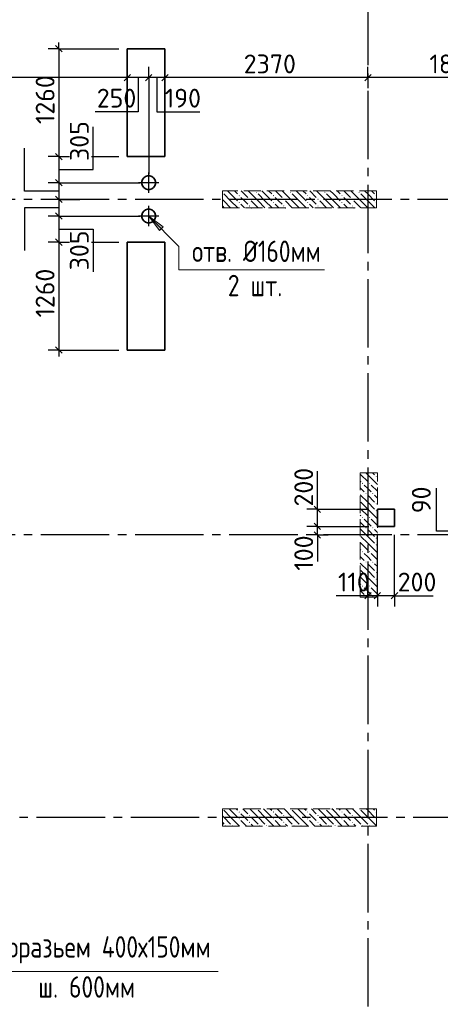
# Model space of a CAD drawing. Header units: millimetres. Extents: x 40580 to 1930067, y -240640 to 81020.
# Tile 146 of 256: x 594078 to 598989, y -203477 to -191975. Entities that reach past the tile are written whole.
import ezdxf

# ---------------------------------------------------------------- set-up
doc = ezdxf.new("R2010")
doc.units = ezdxf.units.MM
for name, pattern in [('______2', [270, 200, -70]), ('______5', [1100, 800, -100, 100, -100]), ('CENTER', [2, 1.25, -0.25, 0.25, -0.25])]:
    doc.linetypes.add(name, pattern=pattern)
for name, color, linetype, lineweight in [('Standard', 7, 'Continuous', 25), ('ЖБ Перекрытие верхний уровень', 7, 'Continuous', 35), ('ОСИ', 7, 'CENTER', 15), ('Примечания', 7, 'Continuous', 13)]:
    doc.layers.add(name, color=color, linetype=linetype, lineweight=lineweight)
doc.layers.add('ЖБ Пилон', color=7, linetype='______2', lineweight=13, true_color=0xa0a0a0)
doc.layers.add('Размерная выноска', color=7, linetype='Continuous')
doc.styles.add('GOST 2.304', font='isocpeur.ttf', dxfattribs={"width": 0.8})
doc.styles.add('ISOCPEUR', font='isocpeur.ttf')

msp = doc.modelspace()

# ---------------------------------------------------------------- hatches: boundary and pattern name
at = {"layer": 'ЖБ Пилон', "linetype": 'Continuous', "lineweight": -3, "transparency": 33554687}
for points in [[(596444.3, -193987.6), (596447.7, -193991.1), (596444.3, -193994.5)], [(596634.7, -194031), (596641.2, -194024.5), (596647.7, -194031), (596641.2, -194037.5)], [(596834.7, -193991.1), (596841.2, -193984.6), (596847.7, -193991.1), (596841.2, -193997.5)], [(597034.7, -194031), (597041.2, -194024.5), (597047.7, -194031), (597041.2, -194037.5)], [(597234.7, -193991.1), (597241.2, -193984.6), (597247.7, -193991.1), (597241.2, -193997.5)], [(597434.7, -194031), (597441.2, -194024.5), (597447.7, -194031), (597441.2, -194037.5)], [(597634.7, -193991.1), (597641.2, -193984.6), (597647.7, -193991.1), (597641.2, -193997.5)], [(597834.7, -194031), (597841.2, -194024.5), (597847.7, -194031), (597841.2, -194037.5)], [(598034.7, -193991.1), (598041.2, -193984.6), (598047.7, -193991.1), (598041.2, -193997.5)], [(598234.7, -194031), (598241.2, -194024.5), (598244.3, -194027.6), (598244.3, -194034.5), (598241.2, -194037.5)], [(596634.7, -194111), (596641.2, -194104.5), (596647.7, -194111), (596641.2, -194117.5)], [(596754.7, -194071.1), (596761.2, -194064.6), (596767.7, -194071.1), (596761.2, -194077.6)], [(596754.7, -194151), (596761.2, -194144.5), (596767.7, -194151), (596761.2, -194157.6)], [(597034.7, -194111), (597041.2, -194104.5), (597047.7, -194111), (597041.2, -194117.5)], [(597154.7, -194071.1), (597161.2, -194064.6), (597167.7, -194071.1), (597161.2, -194077.6)], [(597154.7, -194151), (597161.2, -194144.5), (597167.7, -194151), (597161.2, -194157.6)], [(597434.7, -194111), (597441.2, -194104.5), (597447.7, -194111), (597441.2, -194117.5)], [(597554.7, -194071.1), (597561.2, -194064.6), (597567.7, -194071.1), (597561.2, -194077.6)], [(597554.7, -194151), (597561.2, -194144.5), (597567.7, -194151), (597561.2, -194157.6)], [(597834.7, -194111), (597841.2, -194104.5), (597847.7, -194111), (597841.2, -194117.5)], [(597954.7, -194071.1), (597961.2, -194064.6), (597967.7, -194071.1), (597961.2, -194077.6)], [(597954.7, -194151), (597961.2, -194144.5), (597967.7, -194151), (597961.2, -194157.6)], [(598234.7, -194111), (598241.2, -194104.5), (598244.3, -194107.6), (598244.3, -194114.5), (598241.2, -194117.5)], [(598234.7, -197311), (598241.2, -197304.5), (598247.7, -197311), (598241.2, -197317.5)], [(598074.7, -197391), (598081.2, -197384.6), (598087.7, -197391), (598081.2, -197397.5)], [(598154.7, -197391), (598161.2, -197384.6), (598167.7, -197391), (598161.2, -197397.5)], [(598114.7, -197511), (598121.2, -197504.5), (598127.7, -197511), (598121.2, -197517.5)], [(598194.7, -197511), (598201.2, -197504.5), (598207.7, -197511), (598201.2, -197517.5)], [(598234.7, -197631), (598241.2, -197624.5), (598247.7, -197631), (598241.2, -197637.5)], [(598234.7, -197711), (598241.2, -197704.5), (598247.7, -197711), (598241.2, -197717.5)], [(598074.7, -197791), (598081.2, -197784.6), (598087.7, -197791), (598081.2, -197797.5)], [(598154.7, -197791), (598161.2, -197784.6), (598167.7, -197791), (598161.2, -197797.5)], [(598114.7, -197911), (598121.2, -197904.5), (598127.7, -197911), (598121.2, -197917.5)], [(598194.7, -197911), (598201.2, -197904.5), (598207.7, -197911), (598201.2, -197917.5)], [(598234.7, -198031), (598241.2, -198024.5), (598247.7, -198031), (598241.2, -198037.5)], [(598074.7, -198191), (598081.2, -198184.6), (598087.7, -198191), (598081.2, -198197.5)], [(598154.7, -198191), (598161.2, -198184.6), (598167.7, -198191), (598161.2, -198197.5)], [(598234.7, -198111), (598241.2, -198104.5), (598247.7, -198111), (598241.2, -198117.5)], [(598114.7, -198311), (598121.2, -198304.5), (598127.7, -198311), (598121.2, -198317.5)], [(598194.7, -198311), (598201.2, -198304.5), (598207.7, -198311), (598201.2, -198317.5)], [(598234.7, -198431), (598241.2, -198424.5), (598247.7, -198431), (598241.2, -198437.5)], [(598234.7, -198511), (598241.2, -198504.5), (598247.7, -198511), (598241.2, -198517.5)], [(598074.7, -198591), (598081.2, -198584.6), (598087.7, -198591), (598081.2, -198597.5)], [(598154.7, -198591), (598161.2, -198584.6), (598167.7, -198591), (598161.2, -198597.5)], [(598114.7, -198711), (598121.2, -198704.5), (598127.7, -198711), (598121.2, -198717.5)], [(598194.7, -198711), (598201.2, -198704.5), (598207.7, -198711), (598201.2, -198717.5)], [(596444.6, -201194.2), (596444.3, -201194.5), (596444.3, -201194.2)], [(596634.7, -201231), (596641.2, -201224.5), (596647.7, -201231), (596641.2, -201237.6)], [(596754.7, -201271.1), (596761.2, -201264.6), (596767.7, -201271.1), (596761.2, -201277.5)], [(596844.6, -201194.2), (596841.2, -201197.5), (596837.9, -201194.2)], [(597034.7, -201231), (597041.2, -201224.5), (597047.7, -201231), (597041.2, -201237.6)], [(597154.7, -201271.1), (597161.2, -201264.6), (597167.7, -201271.1), (597161.2, -201277.5)], [(597244.6, -201194.2), (597241.2, -201197.5), (597237.9, -201194.2)], [(597434.7, -201231), (597441.2, -201224.5), (597447.7, -201231), (597441.2, -201237.6)], [(597554.7, -201271.1), (597561.2, -201264.6), (597567.7, -201271.1), (597561.2, -201277.5)], [(597644.6, -201194.2), (597641.2, -201197.5), (597637.9, -201194.2)], [(597834.7, -201231), (597841.2, -201224.5), (597847.7, -201231), (597841.2, -201237.6)], [(597954.7, -201271.1), (597961.2, -201264.6), (597967.7, -201271.1), (597961.2, -201277.5)], [(598044.6, -201194.2), (598041.2, -201197.5), (598037.9, -201194.2)], [(598234.7, -201231), (598241.2, -201224.5), (598244.3, -201227.6), (598244.3, -201234.5), (598241.2, -201237.6)], [(596474.7, -201391), (596481.2, -201384.6), (596487.7, -201391), (596484.6, -201394.2), (596477.9, -201394.2)], [(596554.7, -201391), (596561.2, -201384.6), (596567.7, -201391), (596564.6, -201394.2), (596557.9, -201394.2)], [(596634.7, -201311), (596641.2, -201304.5), (596647.7, -201311), (596641.2, -201317.5)], [(596754.7, -201351), (596761.2, -201344.5), (596767.7, -201351), (596761.2, -201357.6)], [(596874.7, -201391), (596881.2, -201384.6), (596887.7, -201391), (596884.6, -201394.2), (596877.9, -201394.2)], [(596954.7, -201391), (596961.2, -201384.6), (596967.7, -201391), (596964.6, -201394.2), (596957.9, -201394.2)], [(597034.7, -201311), (597041.2, -201304.5), (597047.7, -201311), (597041.2, -201317.5)], [(597154.7, -201351), (597161.2, -201344.5), (597167.7, -201351), (597161.2, -201357.6)], [(597274.7, -201391), (597281.2, -201384.6), (597287.7, -201391), (597284.6, -201394.2), (597277.9, -201394.2)], [(597354.7, -201391), (597361.2, -201384.6), (597367.7, -201391), (597364.6, -201394.2), (597357.9, -201394.2)], [(597434.7, -201311), (597441.2, -201304.5), (597447.7, -201311), (597441.2, -201317.5)], [(597554.7, -201351), (597561.2, -201344.5), (597567.7, -201351), (597561.2, -201357.6)], [(597674.7, -201391), (597681.2, -201384.6), (597687.7, -201391), (597684.6, -201394.2), (597677.9, -201394.2)], [(597754.7, -201391), (597761.2, -201384.6), (597767.7, -201391), (597764.6, -201394.2), (597757.9, -201394.2)], [(597834.7, -201311), (597841.2, -201304.5), (597847.7, -201311), (597841.2, -201317.5)], [(597954.7, -201351), (597961.2, -201344.5), (597967.7, -201351), (597961.2, -201357.6)], [(598074.7, -201391), (598081.2, -201384.6), (598087.7, -201391), (598084.6, -201394.2), (598077.9, -201394.2)], [(598154.7, -201391), (598161.2, -201384.6), (598167.7, -201391), (598164.6, -201394.2), (598157.9, -201394.2)], [(598234.7, -201311), (598241.2, -201304.5), (598244.3, -201307.6), (598244.3, -201314.5), (598241.2, -201317.5)]]:
    msp.add_hatch(color=7, dxfattribs=at).paths.add_polyline_path(points, flags=16)
at = {"layer": 'Примечания', "linetype": 'Continuous', "lineweight": 13, "transparency": 33554687}
msp.add_hatch(color=7, dxfattribs=at).paths.add_polyline_path([(595711.6, -194439), (595584.3, -194269.3), (595754, -194396.5)], flags=16)

# ---------------------------------------------------------------- linework, layer by layer
at = {"layer": 'Standard', "color": 251, "linetype": 'Continuous', "lineweight": -3, "true_color": 0x656565, "transparency": 33554687}
for p, q in [((594534.3, -192314.3), (594409.3, -192314.3)), ((594534.3, -192314.3), (594659.3, -192314.3)), ((594534.3, -192314.3), (595234.3, -192314.3)), ((595334.3, -192651.4), (595334.3, -192526.4)), ((595584.3, -192651.4), (595584.3, -192526.4)), ((595774.3, -192651.4), (595774.3, -192526.4)), ((598144.3, -192651.4), (598144.3, -192526.4)), ((595334.3, -192651.4), (595334.3, -192776.4)), ((595334.3, -192651.4), (595334.3, -192651.4)), ((595584.3, -192651.4), (595584.3, -192776.4)), ((595774.3, -192651.4), (595774.3, -192776.4)), ((595774.3, -192651.4), (595774.3, -192749.4)), ((598144.3, -192651.4), (598144.3, -192776.4)), ((598144.3, -192651.4), (598144.3, -192651.4)), ((595774.3, -193034.4), (595774.3, -193474.2)), ((594534.3, -193574.2), (594409.3, -193574.2)), ((594534.3, -193574.2), (594659.3, -193574.2)), ((594917.4, -193574.2), (595234.2, -193574.2)), ((594534.3, -193879.3), (594409.3, -193879.3)), ((594534.3, -193879.3), (594659.3, -193879.3)), ((594534.3, -194074.2), (594409.3, -194074.2)), ((594534.3, -194074.2), (594659.3, -194074.2)), ((594534.3, -194269.3), (594409.3, -194269.3)), ((594534.3, -194269.3), (594659.3, -194269.3)), ((594534.3, -194574.1), (594409.3, -194574.1)), ((594534.3, -194574.1), (594659.3, -194574.1)), ((594534.3, -194574.1), (594631.5, -194574.1)), ((594916.4, -194574.1), (595234.2, -194574.1)), ((594534.3, -195834.1), (594409.3, -195834.1)), ((594534.3, -195834.1), (594659.3, -195834.1)), ((594534.3, -195834.1), (595234.3, -195834.1)), ((597554.3, -197694.2), (597429.3, -197694.2)), ((597554.3, -197694.2), (597679.3, -197694.2)), ((597554.3, -197694.2), (598154.3, -197694.2)), ((597554.3, -197894.2), (597429.3, -197894.2)), ((597554.3, -197894.2), (597679.3, -197894.2)), ((597554.3, -197894.2), (598154.3, -197894.2)), ((597554.3, -197994.2), (597429.3, -197994.2)), ((597554.3, -197994.2), (597679.3, -197994.2)), ((597554.3, -197994.2), (597554.3, -197994.2)), ((598144.3, -198704.2), (598144.3, -198579.2)), ((598254.3, -198704.2), (598254.3, -198579.2)), ((598454.3, -198704.2), (598454.3, -198579.2)), ((598144.3, -198704.2), (598144.3, -198829.2)), ((598144.3, -198704.2), (598144.3, -198704.2)), ((598254.3, -198704.2), (598254.3, -198829.2)), ((598454.3, -198704.2), (598454.3, -198829.2))]:
    msp.add_line(p, q, dxfattribs=at)
at = {"layer": 'Standard', "color": 7, "linetype": 'Continuous', "lineweight": 25, "transparency": 33554687}
for p, q in [((594496.8, -192276.8), (594571.8, -192351.8)), ((595371.8, -192613.9), (595296.8, -192688.9)), ((595621.8, -192613.9), (595546.8, -192688.9)), ((595811.8, -192613.9), (595736.8, -192688.9)), ((598181.8, -192613.9), (598106.8, -192688.9)), ((594496.8, -193536.7), (594571.8, -193611.7)), ((594496.8, -193841.8), (594571.8, -193916.7)), ((594496.8, -194036.7), (594571.8, -194111.7)), ((594496.8, -194231.8), (594571.8, -194306.8)), ((594496.8, -194536.6), (594571.8, -194611.6)), ((594496.8, -195796.6), (594571.8, -195871.6)), ((597591.8, -197731.7), (597516.8, -197656.7)), ((597591.8, -197931.7), (597516.8, -197856.7)), ((597591.8, -198031.7), (597516.8, -197956.7)), ((598181.8, -198666.7), (598106.8, -198741.7)), ((598291.8, -198666.7), (598216.8, -198741.7)), ((598491.8, -198666.7), (598416.8, -198741.7))]:
    msp.add_line(p, q, dxfattribs=at)
at = {"layer": 'Standard', "color": 7, "linetype": 'Continuous', "lineweight": -3, "transparency": 33554687}
for p, q in [((594534.3, -192314.3), (594534.3, -192239.3)), ((595334.3, -192651.4), (590914.3, -192651.4)), ((595584.3, -192651.4), (595334.3, -192651.4)), ((595774.3, -192651.4), (595584.3, -192651.4)), ((598144.3, -192651.4), (595774.3, -192651.4)), ((594534.3, -193574.2), (594534.3, -193879.3)), ((594534.3, -193879.3), (594534.3, -194074.2)), ((594534.3, -194074.2), (594534.3, -194269.3)), ((594534.3, -194269.3), (594534.3, -194574.1)), ((594534.3, -194574.1), (594534.3, -195834.1)), ((594534.3, -195834.1), (594534.3, -195909.1)), ((597554.3, -197694.2), (597554.3, -197619.2)), ((597554.3, -197894.2), (597554.3, -197694.2)), ((597554.3, -197994.2), (597554.3, -197894.2)), ((597554.3, -197994.2), (597554.3, -198069.2)), ((598144.3, -198704.2), (598069.3, -198704.2)), ((598254.3, -198704.2), (598144.3, -198704.2)), ((598454.3, -198704.2), (598254.3, -198704.2)), ((598454.3, -198704.2), (598529.3, -198704.2))]:
    msp.add_line(p, q, dxfattribs=at)
at = {"layer": 'Standard', "color": 8, "linetype": '______5', "lineweight": -3, "transparency": 33554687}
for p, q in [((595584.3, -193998.7), (595584.3, -193759.7)), ((595703.8, -193879.2), (595464.8, -193879.2)), ((595584.3, -194388.6), (595584.3, -194149.6)), ((595703.8, -194269.1), (595464.8, -194269.1))]:
    msp.add_line(p, q, dxfattribs=at)
at = {"layer": 'Standard', "color": 7, "linetype": 'Continuous', "lineweight": -3, "transparency": 33554687}
for points in [[(594534.3, -192314.3), (594534.3, -193288.9), (594534.3, -193288.9), (594534.3, -193346.4), (594534.3, -193346.4), (594534.3, -193471.4), (594534.3, -193471.4), (594534.3, -193574.2)], [(599844.3, -192651.4), (598344.3, -192651.4), (598344.3, -192651.4), (598266.9, -192651.4), (598266.9, -192651.4), (598144.3, -192651.4)]]:
    msp.add_lwpolyline(points, dxfattribs=at)
at = {"layer": 'Standard', "color": 251, "linetype": 'Continuous', "lineweight": -3, "true_color": 0x656565, "transparency": 33554687}
for points in [[(595584.3, -192651.4), (595584.3, -192966.5), (595584.3, -192966.5), (595584.3, -193779.2)], [(594534.3, -193574.2), (594598.3, -193574.2), (594598.3, -193574.2), (594632.5, -193574.2)], [(594534.3, -193879.3), (594669.6, -193879.3), (594669.6, -193879.3), (595484.3, -193879.3)], [(594534.3, -194074.2), (594715.1, -194074.2), (594715.1, -194074.2), (594780.4, -194074.2)], [(594534.3, -194269.3), (594760.7, -194269.3), (594760.7, -194269.3), (595484.3, -194269.3)], [(598254.3, -198704.2), (598254.3, -198687.2), (598254.3, -198687.2), (598254.3, -197994.2)], [(598454.3, -198704.2), (598454.3, -198687.2), (598454.3, -198687.2), (598454.3, -197994.2)]]:
    msp.add_lwpolyline(points, dxfattribs=at)
at = {"layer": 'ЖБ Перекрытие верхний уровень', "transparency": 33554687}
for p, q in [((595774.3, -192314.3), (595334.3, -192314.3)), ((595334.3, -192314.3), (595334.3, -193574.2)), ((595774.3, -193574.2), (595774.3, -192314.3)), ((595334.3, -193574.2), (595434.4, -193574.2)), ((595434.4, -193574.2), (595774.3, -193574.2)), ((595547.7, -193807.3), (595527.2, -193822.1)), ((595571.7, -193799.5), (595547.7, -193807.3)), ((595596.9, -193799.5), (595571.7, -193799.5)), ((595620.9, -193807.3), (595596.9, -193799.5)), ((595641.3, -193822.1), (595620.9, -193807.3)), ((595512.4, -193842.6), (595504.6, -193866.6)), ((595504.6, -193866.6), (595504.6, -193891.8)), ((595504.6, -193891.8), (595512.4, -193915.8)), ((595527.2, -193822.1), (595512.4, -193842.6)), ((595512.4, -193915.8), (595527.2, -193936.2)), ((595656.2, -193842.6), (595641.3, -193822.1)), ((595641.3, -193936.2), (595656.2, -193915.8)), ((595664, -193866.6), (595656.2, -193842.6)), ((595656.2, -193915.8), (595664, -193891.8)), ((595664, -193891.8), (595664, -193866.6)), ((595527.2, -193936.2), (595547.7, -193951.1)), ((595547.7, -193951.1), (595571.7, -193958.9)), ((595571.7, -193958.9), (595596.9, -193958.9)), ((595596.9, -193958.9), (595620.9, -193951.1)), ((595620.9, -193951.1), (595641.3, -193936.2)), ((595512.4, -194232.5), (595504.6, -194256.5)), ((595504.6, -194256.5), (595504.6, -194281.7)), ((595527.2, -194212.1), (595512.4, -194232.5)), ((595547.7, -194197.3), (595527.2, -194212.1)), ((595571.7, -194189.5), (595547.7, -194197.3)), ((595596.9, -194189.5), (595571.7, -194189.5)), ((595620.9, -194197.3), (595596.9, -194189.5)), ((595641.3, -194212.1), (595620.9, -194197.3)), ((595656.2, -194232.5), (595641.3, -194212.1)), ((595664, -194256.5), (595656.2, -194232.5)), ((595664, -194281.7), (595664, -194256.5)), ((595504.6, -194281.7), (595512.4, -194305.7)), ((595512.4, -194305.7), (595527.2, -194326.2)), ((595527.2, -194326.2), (595547.7, -194341)), ((595547.7, -194341), (595571.7, -194348.8)), ((595571.7, -194348.8), (595596.9, -194348.8)), ((595596.9, -194348.8), (595620.9, -194341)), ((595620.9, -194341), (595641.3, -194326.2)), ((595641.3, -194326.2), (595656.2, -194305.7)), ((595656.2, -194305.7), (595664, -194281.7)), ((595774.3, -194574.1), (595334.3, -194574.1)), ((595334.3, -194574.1), (595334.3, -195834.1)), ((595774.3, -195834.1), (595774.3, -194574.1)), ((595334.3, -195834.1), (595774.3, -195834.1)), ((598454.3, -197694.2), (598254.3, -197694.2)), ((598254.3, -197694.2), (598254.3, -197894.2)), ((598454.3, -197894.2), (598454.3, -197694.2)), ((598254.3, -197894.2), (598454.3, -197894.2))]:
    msp.add_line(p, q, dxfattribs=at)
at = {"layer": 'ЖБ Пилон', "color": 253, "linetype": '______2', "lineweight": 13, "true_color": 0xa0a0a0, "transparency": 33554687}
for p, q in [((598244.3, -193974.2), (596444.3, -193974.2)), ((596444.3, -193974.2), (596444.3, -194174.2)), ((598244.3, -194174.2), (598244.3, -193974.2)), ((596444.3, -194174.2), (598244.3, -194174.2)), ((598054.3, -197269.2), (598054.3, -198719.2)), ((598254.3, -197269.2), (598054.3, -197269.2)), ((598254.3, -198719.2), (598254.3, -197269.2)), ((598054.3, -198719.2), (598254.3, -198719.2)), ((598244.3, -201194.2), (596444.3, -201194.2)), ((596444.3, -201194.2), (596444.3, -201394.2)), ((598244.3, -201394.2), (598244.3, -201194.2)), ((596444.3, -201394.2), (598244.3, -201394.2))]:
    msp.add_line(p, q, dxfattribs=at)
at = {"layer": 'ЖБ Пилон', "color": 9, "linetype": 'Continuous', "lineweight": -3, "true_color": 0xc7c7c7, "transparency": 33554687}
for p, q in [((596461.2, -194011), (596541.2, -194091.1)), ((596541.2, -194011), (596504.4, -193974.2)), ((596541.2, -194011), (596621.2, -194091.1)), ((596584.4, -193974.2), (596621.2, -194011)), ((596664.4, -193974.2), (596741.2, -194051)), ((596861.2, -194091.1), (596744.4, -193974.2)), ((596861.2, -194011), (596941.2, -194091.1)), ((596941.2, -194011), (596904.4, -193974.2)), ((596941.2, -194011), (597021.2, -194091.1)), ((596984.4, -193974.2), (597021.2, -194011)), ((597064.4, -193974.2), (597141.2, -194051)), ((597261.2, -194091.1), (597144.4, -193974.2)), ((597261.2, -194011), (597341.2, -194091.1)), ((597341.2, -194011), (597304.4, -193974.2)), ((597341.2, -194011), (597421.2, -194091.1)), ((597384.4, -193974.2), (597421.2, -194011)), ((597464.4, -193974.2), (597541.2, -194051)), ((597661.2, -194091.1), (597544.4, -193974.2)), ((597661.2, -194011), (597741.2, -194091.1)), ((597741.2, -194011), (597704.4, -193974.2)), ((597741.2, -194011), (597821.2, -194091.1)), ((597784.4, -193974.2), (597821.2, -194011)), ((597864.4, -193974.2), (597941.2, -194051)), ((598061.2, -194091.1), (597944.4, -193974.2)), ((598061.2, -194011), (598141.2, -194091.1)), ((598141.2, -194011), (598104.4, -193974.2)), ((598141.2, -194011), (598221.2, -194091.1)), ((598184.4, -193974.2), (598221.2, -194011)), ((596461.2, -194091.1), (596444.3, -194074.1)), ((596444.3, -194154.1), (596461.2, -194171.1)), ((596461.2, -194091.1), (596541.2, -194171.1)), ((596541.2, -194091.1), (596624.4, -194174.2)), ((596701.2, -194091.1), (596661.2, -194051)), ((596661.2, -194131), (596704.4, -194174.2)), ((596741.2, -194131), (596701.2, -194091.1)), ((596781.2, -194091.1), (596861.2, -194171.1)), ((596861.2, -194091.1), (596941.2, -194171.1)), ((596941.2, -194091.1), (597024.4, -194174.2)), ((597101.2, -194091.1), (597061.2, -194051)), ((597061.2, -194131), (597104.4, -194174.2)), ((597141.2, -194131), (597101.2, -194091.1)), ((597181.2, -194091.1), (597261.2, -194171.1)), ((597261.2, -194091.1), (597341.2, -194171.1)), ((597341.2, -194091.1), (597424.4, -194174.2)), ((597501.2, -194091.1), (597461.2, -194051)), ((597461.2, -194131), (597504.4, -194174.2)), ((597541.2, -194131), (597501.2, -194091.1)), ((597581.2, -194091.1), (597661.2, -194171.1)), ((597661.2, -194091.1), (597741.2, -194171.1)), ((597741.2, -194091.1), (597824.4, -194174.2)), ((597901.2, -194091.1), (597861.2, -194051)), ((597861.2, -194131), (597904.4, -194174.2)), ((597941.2, -194131), (597901.2, -194091.1)), ((597981.2, -194091.1), (598061.2, -194171.1)), ((598061.2, -194091.1), (598141.2, -194171.1)), ((598141.2, -194091.1), (598224.4, -194174.2)), ((596781.2, -194171.1), (596784.4, -194174.2)), ((597181.2, -194171.1), (597184.4, -194174.2)), ((597581.2, -194171.1), (597584.4, -194174.2)), ((597981.2, -194171.1), (597984.4, -194174.2)), ((598061.2, -197291), (598054.3, -197284.1)), ((598054.3, -197364.1), (598061.2, -197371.1)), ((598061.2, -197291), (598141.2, -197371.1)), ((598119.4, -197269.2), (598141.2, -197291)), ((598141.2, -197291), (598254.3, -197404.1)), ((598199.4, -197269.2), (598221.2, -197291)), ((598054.3, -197444.1), (598101.2, -197491)), ((598141.2, -197451), (598101.2, -197411)), ((598181.2, -197491), (598141.2, -197451)), ((598181.2, -197411), (598254.3, -197484.1)), ((598141.2, -197611), (598054.3, -197524.1)), ((598141.2, -197531), (598221.2, -197611)), ((598221.2, -197531), (598254.3, -197564.1)), ((598061.2, -197691), (598054.3, -197684.1)), ((598061.2, -197611), (598141.2, -197691)), ((598061.2, -197691), (598141.2, -197771.1)), ((598141.2, -197611), (598221.2, -197691)), ((598141.2, -197691), (598254.3, -197804.1)), ((598054.3, -197764.1), (598061.2, -197771.1)), ((598141.2, -197851), (598101.2, -197811)), ((598181.2, -197811), (598254.3, -197884.1)), ((598054.3, -197844.1), (598101.2, -197891)), ((598141.2, -198011), (598054.3, -197924.1)), ((598181.2, -197891), (598141.2, -197851)), ((598141.2, -197931), (598221.2, -198011)), ((598221.2, -197931), (598254.3, -197964.1)), ((598061.2, -198011), (598141.2, -198091)), ((598141.2, -198011), (598221.2, -198091)), ((598061.2, -198091), (598054.3, -198084.1)), ((598054.3, -198164.1), (598061.2, -198171.1)), ((598061.2, -198091), (598141.2, -198171.1)), ((598141.2, -198091), (598254.3, -198204.1)), ((598054.3, -198244.1), (598101.2, -198291)), ((598141.2, -198251), (598101.2, -198211)), ((598181.2, -198291), (598141.2, -198251)), ((598181.2, -198211), (598254.3, -198284.1)), ((598141.2, -198411), (598054.3, -198324.1)), ((598061.2, -198411), (598141.2, -198491)), ((598141.2, -198331), (598221.2, -198411)), ((598141.2, -198411), (598221.2, -198491)), ((598221.2, -198331), (598254.3, -198364.1)), ((598061.2, -198491), (598054.3, -198484.1)), ((598061.2, -198491), (598141.2, -198571.1)), ((598141.2, -198491), (598254.3, -198604.1)), ((598054.3, -198564.1), (598061.2, -198571.1)), ((598054.3, -198644.1), (598101.2, -198691)), ((598141.2, -198651), (598101.2, -198611)), ((598181.2, -198611), (598254.3, -198684.1)), ((598181.2, -198691), (598141.2, -198651)), ((596461.2, -201291), (596444.3, -201274.1)), ((596461.2, -201211), (596541.2, -201291)), ((596461.2, -201291), (596541.2, -201371.1)), ((596541.2, -201211), (596524.4, -201194.2)), ((596541.2, -201211), (596621.2, -201291)), ((596541.2, -201291), (596644.4, -201394.2)), ((596604.4, -201194.2), (596621.2, -201211)), ((596701.2, -201291), (596661.2, -201251)), ((596684.4, -201194.2), (596741.2, -201251)), ((596741.2, -201331), (596701.2, -201291)), ((596861.2, -201291), (596764.4, -201194.2)), ((596781.2, -201291), (596861.2, -201371.1)), ((596861.2, -201211), (596941.2, -201291)), ((596861.2, -201291), (596941.2, -201371.1)), ((596941.2, -201211), (596924.4, -201194.2)), ((596941.2, -201211), (597021.2, -201291)), ((596941.2, -201291), (597044.4, -201394.2)), ((597004.4, -201194.2), (597021.2, -201211)), ((597101.2, -201291), (597061.2, -201251)), ((597084.4, -201194.2), (597141.2, -201251)), ((597141.2, -201331), (597101.2, -201291)), ((597261.2, -201291), (597164.4, -201194.2)), ((597181.2, -201291), (597261.2, -201371.1)), ((597261.2, -201211), (597341.2, -201291)), ((597261.2, -201291), (597341.2, -201371.1)), ((597341.2, -201211), (597324.4, -201194.2)), ((597341.2, -201211), (597421.2, -201291)), ((597341.2, -201291), (597444.4, -201394.2)), ((597404.4, -201194.2), (597421.2, -201211)), ((597501.2, -201291), (597461.2, -201251)), ((597484.4, -201194.2), (597541.2, -201251)), ((597541.2, -201331), (597501.2, -201291)), ((597661.2, -201291), (597564.4, -201194.2)), ((597581.2, -201291), (597661.2, -201371.1)), ((597661.2, -201211), (597741.2, -201291)), ((597661.2, -201291), (597741.2, -201371.1)), ((597741.2, -201211), (597724.4, -201194.2)), ((597741.2, -201211), (597821.2, -201291)), ((597741.2, -201291), (597844.4, -201394.2)), ((597804.4, -201194.2), (597821.2, -201211)), ((597901.2, -201291), (597861.2, -201251)), ((597884.4, -201194.2), (597941.2, -201251)), ((597941.2, -201331), (597901.2, -201291)), ((598061.2, -201291), (597964.4, -201194.2)), ((597981.2, -201291), (598061.2, -201371.1)), ((598061.2, -201211), (598141.2, -201291)), ((598061.2, -201291), (598141.2, -201371.1)), ((598141.2, -201211), (598124.4, -201194.2)), ((598141.2, -201211), (598221.2, -201291)), ((598141.2, -201291), (598244.3, -201394.1)), ((598204.4, -201194.2), (598221.2, -201211)), ((596444.3, -201354.1), (596461.2, -201371.1)), ((596661.2, -201331), (596724.4, -201394.2)), ((596781.2, -201371.1), (596804.4, -201394.2)), ((597061.2, -201331), (597124.4, -201394.2)), ((597181.2, -201371.1), (597204.4, -201394.2)), ((597461.2, -201331), (597524.4, -201394.2)), ((597581.2, -201371.1), (597604.4, -201394.2)), ((597861.2, -201331), (597924.4, -201394.2)), ((597981.2, -201371.1), (598004.4, -201394.2))]:
    msp.add_line(p, q, dxfattribs=at)
at = {"layer": 'ОСИ', "color": 8, "linetype": '______5', "lineweight": -3, "transparency": 33554687}
for p, q in [((598144.3, -182904.2), (598144.3, -233224.2)), ((607224.3, -194074.2), (588120.3, -194074.2)), ((607224.3, -197994.2), (588120.3, -197994.2)), ((606074.3, -201294.2), (588120.3, -201294.2))]:
    msp.add_line(p, q, dxfattribs=at)
at = {"layer": 'Примечания', "color": 7, "linetype": 'Continuous', "lineweight": 13, "transparency": 33554687}
for p, q in [((595584.3, -194269.3), (595584.3, -194269.3)), ((595584.3, -194269.3), (595584.3, -194269.3)), ((595584.3, -194269.3), (595584.3, -194269.3)), ((595584.3, -194269.3), (595754, -194396.5)), ((595711.6, -194439), (595584.3, -194269.3)), ((595754, -194396.5), (595711.6, -194439)), ((595732.8, -194417.7), (595743.4, -194428.4)), ((596394.3, -203094.2), (592444.3, -203094.2))]:
    msp.add_line(p, q, dxfattribs=at)
msp.add_lwpolyline([(595584.3, -194269.3), (595937.8, -194622.8), (595937.8, -194896.7), (597637.5, -194896.7)], dxfattribs=at)
at = {"layer": 'Размерная выноска', "color": 7, "linetype": 'Continuous', "lineweight": 25, "transparency": 33554687}
for p, q in [((597554.3, -197699.2), (597554.3, -197249.2)), ((597554.3, -197994.2), (597554.3, -198304.2)), ((598144.3, -198704.2), (597774.3, -198704.2)), ((598454.3, -198704.2), (598904.3, -198704.2))]:
    msp.add_line(p, q, dxfattribs=at)
for points in [[(595459.3, -192651.4), (595459.3, -193051.4), (594959.3, -193051.4)], [(595679.3, -192651.4), (595679.3, -193051.4), (596179.3, -193051.4)], [(594534.3, -193726.8), (594934.3, -193726.8), (594934.3, -193226.8)], [(594534.3, -193976.8), (594134.3, -193976.8), (594134.3, -193476.8)], [(594534.3, -194171.7), (594134.3, -194171.7), (594134.3, -194671.7)], [(594534.3, -194421.7), (594934.3, -194421.7), (594934.3, -194921.7)], [(599344.3, -197949.2), (598944.3, -197949.2), (598944.3, -197449.2)]]:
    msp.add_lwpolyline(points, dxfattribs=at)

# ---------------------------------------------------------------- texts
at = {"layer": 'Standard', "color": 7, "linetype": 'Continuous', "lineweight": 25, "transparency": 33554687, "char_height": 220, "attachment_point": 7, "style": 'ISOCPEUR'}
for s, insert, width in [('2370', (596693.4, -192601.4), 657.058), ('1800', (598862, -192601.4), 625.741), ('250', (594977.8, -193001.4), 516.396), ('190', (595771.8, -193001.4), 485.085), ('110', (597794, -198654.2), 438.198), ('200', (598491.8, -198654.2), 531.967)]:
    msp.add_mtext(s, dxfattribs=dict(at, insert=insert, width=width))
at = {"layer": 'Standard', "color": 7, "linetype": 'Continuous', "lineweight": 25, "transparency": 33554687, "char_height": 220, "attachment_point": 7, "rotation": 90, "style": 'ISOCPEUR'}
for s, insert, width in [('1260', (594484.2, -193194.4), 625.735), ('305', (594884.4, -193625.3), 500.826), ('305', (594883.4, -194902.7), 500.826), ('1260', (594484.2, -195454.3), 625.741), ('200', (597504.3, -197661.7), 531.973), ('90', (598877.4, -197740.7), 391.299), ('100', (597504.3, -198411.4), 485.079)]:
    msp.add_mtext(s, dxfattribs=dict(at, insert=insert, width=width))
at = {"layer": 'Примечания', "color": 7, "linetype": 'Continuous', "lineweight": 25, "transparency": 33554687, "char_height": 250, "attachment_point": 7, "style": 'GOST 2.304'}
for s, insert, width in [('отв.\\~Ø160мм', (596091.6, -194805.1), 1673.431), ('2\\~шт.', (596508.3, -195205.1), 835.504), ('Терморазьем\\~400х150мм', (593344.3, -202999.2), 3189.081), ('ш.\\~600мм', (594294.3, -203399.2), 1279.425)]:
    msp.add_mtext(s, dxfattribs=dict(at, insert=insert, width=width))

doc.saveas('drawing.dxf')
